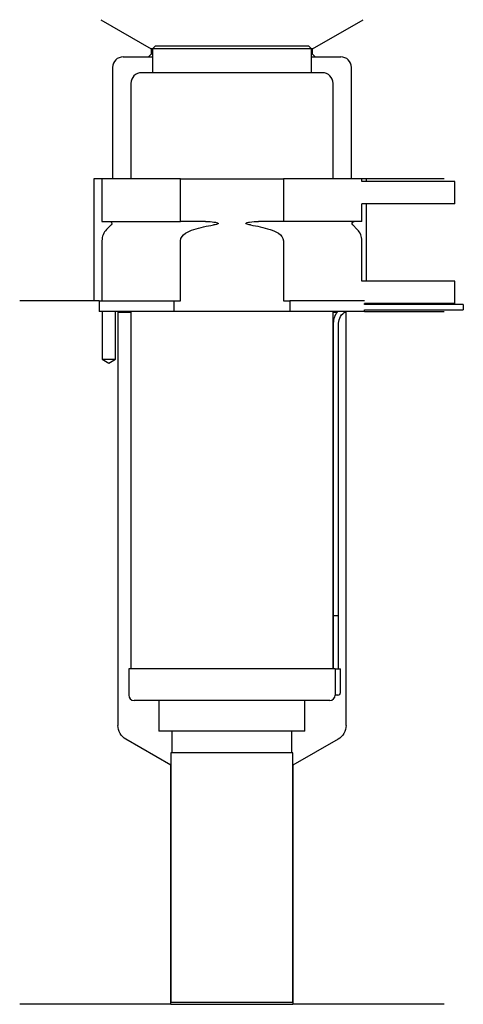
# Model space of a CAD drawing. Header units: millimetres. Extents: x 32 to 116, y 196 to 382.
import ezdxf

# ---------------------------------------------------------------- set-up
doc = ezdxf.new("R2010")
doc.units = ezdxf.units.MM
for name, color, linetype in [('201', 7, 'Continuous'), ('30', 7, 'Continuous'), ('32', 7, 'Continuous')]:
    doc.layers.add(name, color=color, linetype=linetype)

msp = doc.modelspace()

# ---------------------------------------------------------------- linework, layer by layer
at = {"layer": '201', "color": 113}
for p, q in [((47.48, 381.9), (57.01, 376.4)), ((87.41, 376.4), (96.93, 381.9)), ((51.71, 374.9), (56.51, 374.9)), ((57.01, 375.4), (56.51, 374.9)), ((56.51, 374.9), (57.21, 374.9)), ((57.21, 376.4), (57.01, 376.4)), ((57.01, 376.4), (57.01, 375.4)), ((57.21, 375.4), (57.01, 375.4)), ((87.41, 376.4), (87.21, 376.4)), ((87.41, 375.4), (87.21, 375.4)), ((87.21, 374.9), (87.91, 374.9)), ((87.41, 375.4), (87.41, 376.4)), ((87.91, 374.9), (87.41, 375.4)), ((87.91, 374.9), (92.71, 374.9)), ((49.71, 372.9), (49.71, 351.9)), ((94.71, 351.9), (94.71, 372.9)), ((47.71, 351.9), (46.21, 351.9)), ((46.21, 351.9), (46.21, 328.9)), ((112.21, 351.9), (96.71, 351.9)), ((97.51, 351.9), (97.51, 351.4)), ((97.51, 347.2), (97.51, 332.6)), ((46.21, 328.9), (32.21, 328.9)), ((47.21, 328.9), (32.21, 328.9)), ((47.21, 328.9), (47.21, 326.9)), ((47.76, 326.9), (47.76, 317.9)), ((50.26, 317.9), (50.26, 326.9)), ((50.61, 326.9), (50.71, 326.8)), ((50.71, 326.8), (53.16, 326.8)), ((50.71, 326.8), (50.71, 248.91)), ((91.26, 326.8), (92.01, 326.8)), ((93.45, 326.8), (93.71, 326.8)), ((93.71, 326.8), (93.81, 326.9)), ((93.71, 248.91), (93.71, 326.8)), ((97.21, 326.9), (112.21, 326.9)), ((47.76, 317.9), (49.01, 317.18)), ((49.01, 317.18), (50.26, 317.9)), ((60.71, 241.4), (52.21, 246.31)), ((92.21, 246.31), (83.71, 241.4)), ((60.71, 196.35), (60.71, 241.4)), ((83.71, 241.4), (83.71, 196.35)), ((60.71, 196.35), (32.21, 196.35)), ((60.71, 196.35), (83.71, 196.35)), ((112.21, 196.35), (83.71, 196.35))]:
    msp.add_line(p, q, dxfattribs=at)
for centre, start, end in [((51.71, 372.9), 90, 180), ((92.71, 372.9), 0, 90)]:
    msp.add_arc(centre, 2, start, end, dxfattribs=at)
at = {"layer": '201', "color": 113, "extrusion": (0, 0, -1)}
for centre, start, end in [((-53.71, 248.91), 300, 360), ((-90.71, 248.91), 180, 240)]:
    msp.add_arc(centre, 3, start, end, dxfattribs=at)
at = {"layer": '30', "color": 113}
for p, q in [((57.71, 376.9), (57.21, 376.4)), ((86.71, 376.9), (57.71, 376.9)), ((87.21, 376.4), (86.71, 376.9)), ((57.21, 376.4), (57.21, 371.9)), ((87.21, 376.4), (57.21, 376.4)), ((87.21, 371.9), (87.21, 376.4)), ((89.26, 371.9), (55.16, 371.9)), ((53.16, 369.9), (53.16, 351.9)), ((91.26, 351.9), (91.26, 369.9)), ((62.51, 351.9), (47.71, 351.9)), ((47.71, 351.9), (47.71, 343.9)), ((62.51, 343.9), (62.51, 351.9)), ((62.51, 351.9), (81.9, 351.9)), ((96.71, 351.9), (81.9, 351.9)), ((81.9, 351.9), (81.9, 343.9)), ((96.71, 351.4), (96.71, 351.9)), ((96.71, 343.9), (96.71, 347.2)), ((47.71, 343.9), (62.51, 343.9)), ((67.2, 343.9), (62.51, 343.9)), ((81.9, 343.9), (77.21, 343.9)), ((96.71, 343.9), (81.9, 343.9)), ((49.44, 343.22), (48.59, 342.37)), ((95.83, 342.37), (94.98, 343.22)), ((47.71, 340.24), (47.71, 328.9)), ((62.51, 328.9), (62.51, 340.24)), ((81.9, 340.24), (81.9, 328.9)), ((96.71, 332.6), (96.71, 340.24)), ((47.21, 328.9), (47.21, 326.9)), ((47.21, 328.9), (61.31, 328.9)), ((61.31, 328.9), (62.51, 328.9)), ((61.31, 326.9), (61.31, 328.9)), ((81.9, 328.9), (83.11, 328.9)), ((83.11, 328.9), (83.11, 326.9)), ((97.18, 328.9), (83.11, 328.9)), ((61.31, 326.9), (47.21, 326.9)), ((47.76, 326.9), (47.76, 317.9)), ((50.26, 317.9), (50.26, 326.9)), ((53.16, 326.9), (53.16, 259.6)), ((83.11, 326.9), (61.31, 326.9)), ((97.21, 326.9), (83.11, 326.9)), ((91.26, 259.6), (91.26, 326.9)), ((97.21, 328.2), (97.21, 328.4)), ((115.81, 328.2), (97.21, 328.2)), ((97.21, 327.2), (115.81, 327.2)), ((97.21, 326.9), (97.21, 327.2)), ((115.81, 328.2), (115.81, 327.2)), ((91.31, 324.7), (91.31, 269.6)), ((92.31, 269.6), (92.31, 324.7)), ((47.76, 317.9), (50.26, 317.9)), ((91.31, 269.6), (92.31, 269.6)), ((91.31, 269.6), (91.31, 259.6)), ((91.31, 269.6), (92.31, 269.6)), ((92.31, 259.6), (92.31, 269.6)), ((52.76, 259.6), (52.76, 254.6)), ((91.64, 259.6), (52.76, 259.6)), ((91.64, 259.6), (91.64, 255.1)), ((91.64, 259.6), (92.66, 259.6)), ((92.66, 255.1), (92.66, 259.6)), ((92.16, 254.6), (91.66, 254.6)), ((90.66, 253.6), (53.76, 253.6)), ((58.46, 253.6), (58.46, 247.84)), ((85.96, 247.84), (85.96, 253.6)), ((85.96, 247.84), (58.46, 247.84)), ((60.9, 247.84), (60.9, 243.74)), ((83.51, 243.74), (83.51, 247.84)), ((60.71, 243.74), (60.71, 196.69)), ((83.71, 243.74), (60.71, 243.74)), ((83.71, 196.69), (83.71, 243.74)), ((83.71, 196.69), (60.71, 196.69))]:
    msp.add_line(p, q, dxfattribs=at)
for centre, radius, start, end in [((55.16, 369.9), 2, 90, 180), ((89.26, 369.9), 2, 0, 90), ((50.71, 340.24), 3, 135, 180), ((93.71, 340.24), 3, 0, 45), ((94.81, 324.7), 3.5, 141.0539, 180), ((53.76, 254.6), 1, 180, 270), ((90.66, 254.6), 1, -90, 0), ((92.16, 255.1), 0.5, -90, 0)]:
    msp.add_arc(centre, radius, start, end, dxfattribs=at)
at = {"layer": '30', "color": 113, "extrusion": (0, 0, -1)}
for centre, radius, start, end in [((-49.16, 343.5), 0.4, 90, 225), ((-95.26, 343.5), 0.4, -45, 90), ((-94.81, 324.7), 2.5, 0, 61.6416)]:
    msp.add_arc(centre, radius, start, end, dxfattribs=at)
at = {"layer": '30', "color": 113}
for points, knots in [([(67.2, 343.9), (67.25, 343.9), (67.29, 343.9), (67.83, 343.89), (68.33, 343.85), (68.82, 343.77), (69.02, 343.74), (69.22, 343.7), (69.43, 343.63), (69.46, 343.62), (69.5, 343.6), (69.52, 343.59), (69.55, 343.57), (69.57, 343.56), (69.59, 343.54), (69.59, 343.54), (69.6, 343.53), (69.6, 343.52), (69.61, 343.51), (69.61, 343.5), (69.6, 343.49), (69.6, 343.49), (69.6, 343.47), (69.59, 343.47), (69.57, 343.44), (69.55, 343.43), (69.46, 343.38), (69.38, 343.36), (69.11, 343.28), (68.92, 343.25), (68.73, 343.22)], [0, 0, 0, 0, 0.037532, 0.037532, 0.479326, 0.479326, 0.479326, 0.652283, 0.652283, 0.67679, 0.67679, 0.692908, 0.692908, 0.709848, 0.709848, 0.715998, 0.715998, 0.722254, 0.722254, 0.726798, 0.726798, 0.731321, 0.731321, 0.738696, 0.738696, 0.757525, 0.757525, 0.830443, 0.830443, 1, 1, 1, 1]), ([(75.69, 343.22), (75.4, 343.26), (75.09, 343.27), (74.8, 343.48), (74.84, 343.56), (74.96, 343.63), (75.03, 343.65), (75.24, 343.71), (75.38, 343.73), (76.08, 343.86), (76.65, 343.9), (77.21, 343.9)], [0, 0, 0, 0, 0.25, 0.25, 0.3125, 0.3125, 0.375, 0.375, 0.5, 0.5, 1, 1, 1, 1]), ([(62.51, 340.24), (62.51, 340.83), (62.96, 341.32), (63.92, 341.98), (64.46, 342.2), (65.02, 342.37)], [0, 0, 0, 0, 0.5, 0.5, 1, 1, 1, 1]), ([(79.4, 342.37), (79.95, 342.2), (80.5, 341.98), (81.46, 341.33), (81.9, 340.83), (81.9, 340.24)], [0, 0, 0, 0, 0.5, 0.5, 1, 1, 1, 1]), ([(91.64, 255.1), (91.64, 255.05), (91.64, 254.99), (91.64, 254.89), (91.64, 254.84), (91.65, 254.75), (91.65, 254.71), (91.65, 254.65), (91.65, 254.63), (91.65, 254.62), (91.65, 254.61), (91.65, 254.6)], [0, 0, 0, 0, 0.207769, 0.207769, 0.415759, 0.415759, 0.624157, 0.624157, 0.834463, 0.834463, 1, 1, 1, 1])]:
    msp.add_open_spline(points, degree=3, knots=knots, dxfattribs=at)
for points in [[(65.02, 342.37), (66.23, 342.74), (67.47, 343.03), (68.73, 343.22)], [(75.69, 343.22), (76.94, 343.03), (78.17, 342.74), (79.4, 342.37)]]:
    msp.add_open_spline(points, degree=3, dxfattribs=at)
at = {"layer": '32', "color": 113}
for p, q in [((114.21, 351.4), (96.68, 351.4)), ((114.21, 347.2), (114.21, 351.4)), ((114.21, 347.2), (96.68, 347.2)), ((114.21, 332.6), (96.68, 332.6)), ((114.21, 328.4), (114.21, 332.6)), ((114.21, 328.4), (97.18, 328.4))]:
    msp.add_line(p, q, dxfattribs=at)

doc.saveas('drawing.dxf')
